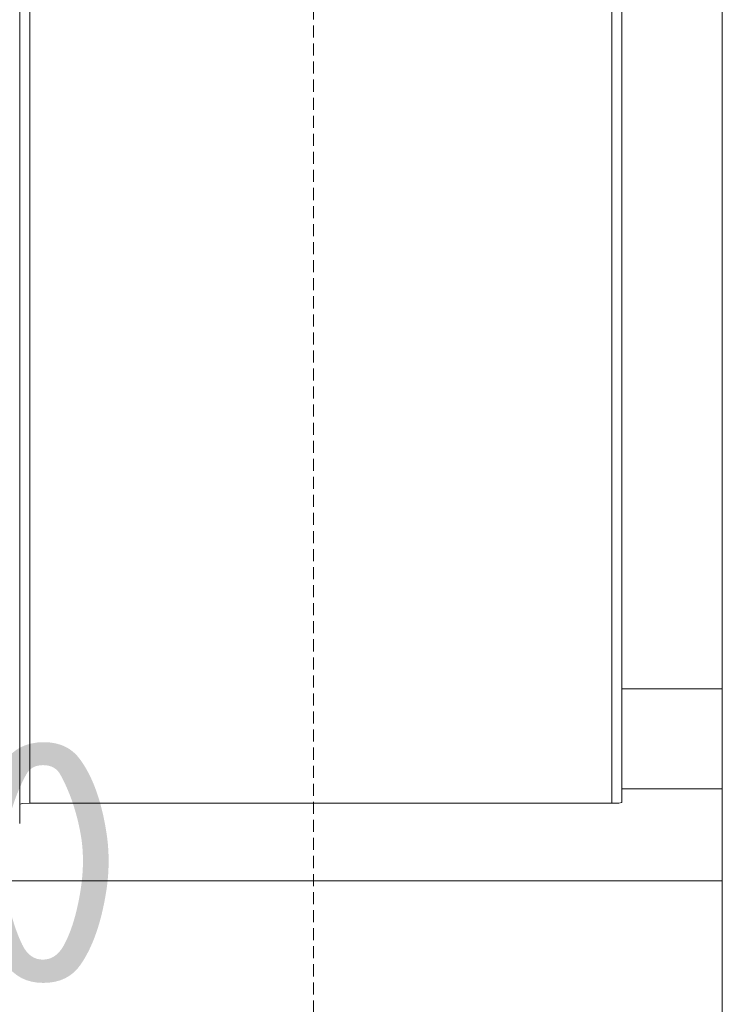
# Model space of a CAD drawing. Header units: millimetres. Extents: x 2016 to 102618, y -16590 to 68005.
# Tile 85 of 256: x 14421 to 14771, y 54815 to 55306. Entities that reach past the tile are written whole.
import ezdxf

# ---------------------------------------------------------------- set-up
doc = ezdxf.new("R2010")
doc.units = ezdxf.units.MM
doc.linetypes.add('dash 6_3', pattern=[9, 6, -3])
for name, color, linetype, lineweight in [('A-AREA-IDEN', 2, 'Continuous', 9), ('A-DETL', 90, 'Continuous', 18), ('A-GENM', 13, 'Continuous', 13), ('G-IMPT', 8, 'Continuous', 5)]:
    doc.layers.add(name, color=color, linetype=linetype, lineweight=lineweight)
doc.styles.add('ISOCPEUR_4', font='isocpeur.ttf', dxfattribs={"height": 120})

# ---------------------------------------------------------------- blocks, each defined once
blk = doc.blocks.new('Glijbanen_geen_host - 2019220_glijbaan_2020_08_26_no bolts2_dwg-4658142-00 Begane grond')
at = {"layer": 'G-IMPT'}
for p, q in [((12931, 70905.25), (12931, 71827.65)), ((12936, 70915.39), (12936, 71826.19)), ((13226, 70915.39), (13226, 71604.21)), ((13231, 70915.73), (13231, 71598.27)), ((13231, 70915.73), (13231, 71598.27)), ((13281, 71538.87), (13281, 70972.5)), ((13281, 70972.5), (13231, 70972.5)), ((13281, 70922.62), (13281, 70972.5)), ((13281, 70922.62), (13231, 70922.62)), ((13281, 70876.68), (13281, 70922.62)), ((13226, 70915.39), (12936, 70915.39)), ((11431, 70876.68), (13281, 70876.68)), ((13281, 70776.93), (13281, 70876.68))]:
    blk.add_line(p, q, dxfattribs=at)
at = {"layer": 'G-IMPT', "flags": 128}
for points in [[(12936, 70915.39), (12932.46, 70915.28), (12931, 70915.04)], [(13231, 70915.73), (13229.54, 70915.49), (13226, 70915.39)]]:
    blk.add_lwpolyline(points, dxfattribs=at)
blk = doc.blocks.new('Glijbanen_geen_host - Glijbanen_geen_host-4648188-00 Begane grond')
blk.add_blockref('Glijbanen_geen_host - 2019220_glijbaan_2020_08_26_no bolts2_dwg-4658142-00 Begane grond', (0, 0))

msp = doc.modelspace()

# ---------------------------------------------------------------- linework, layer by layer
at = {"layer": 'A-DETL', "linetype": 'dash 6_3', "lineweight": 13}
msp.add_line((14567.03, 58570.14), (14567.03, 46520.14), dxfattribs=at)

# ---------------------------------------------------------------- block references
at = {"layer": 'A-GENM'}
msp.add_blockref('Glijbanen_geen_host - Glijbanen_geen_host-4648188-00 Begane grond', (1489.7, -16000), dxfattribs=at)

# ---------------------------------------------------------------- texts
at = {"layer": 'A-AREA-IDEN', "insert": (14193.61, 54945.87), "char_height": 120, "width": 344.7256, "attachment_point": 1, "style": 'ISOCPEUR_4'}
msp.add_mtext('B.10', dxfattribs=at)

doc.saveas('drawing.dxf')
